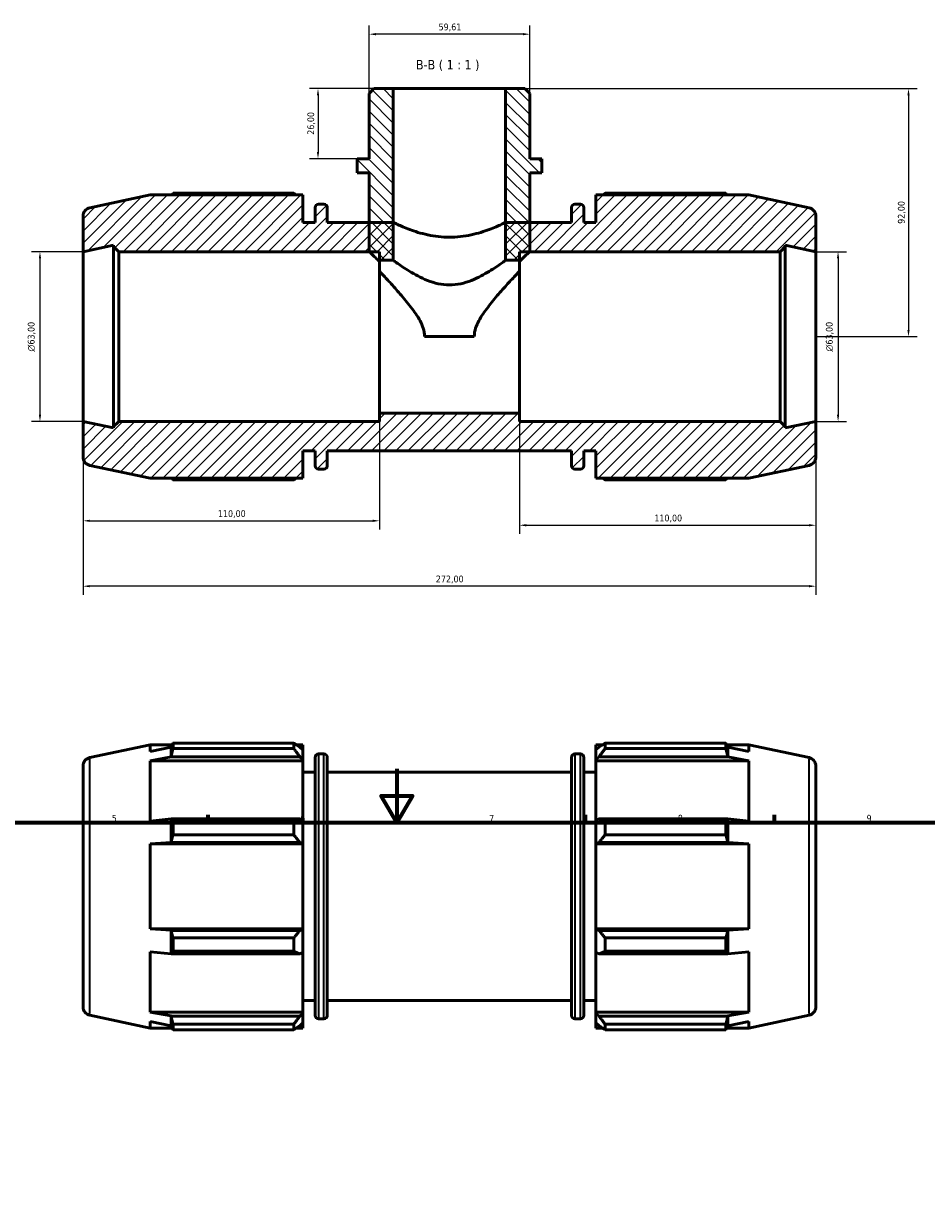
# Model space of a CAD drawing. Header units: millimetres. Extents: x 0 to 931, y 0 to 871.
# Tile 4 of 6: x 282 to 617, y 435 to 871. Entities that reach past the tile are written whole.
import ezdxf

# ---------------------------------------------------------------- set-up
doc = ezdxf.new("R2010")
doc.units = ezdxf.units.MM
for name, color, linetype, lineweight in [('Border (ISO)', 7, 'Continuous', 70), ('Dimension (ISO)', 7, 'Continuous', 25), ('Hatch (ISO)', 7, 'Continuous', 18), ('Symbol (ISO)', 7, 'Continuous', 25), ('Visible (ISO)', 7, 'Continuous', 50), ('Visible Narrow (ISO)', 7, 'Continuous', 35)]:
    doc.layers.add(name, color=color, linetype=linetype, lineweight=lineweight)
doc.styles.add('Label Text (ISO)', font='tahoma.ttf')
doc.styles.add('Note Text (ISO)', font='tahoma.ttf')
doc.dimstyles.new('Default (ISO)', dxfattribs={"dimtxt": 2.5, "dimasz": 2.5, "dimexe": 3.175, "dimexo": 0, "dimgap": 0.762, "dimtad": 1, "dimrnd": 1e-08, "dimzin": 0, "dimtxsty": 'Note Text (ISO)', "dimcen": 0.09, "dimdle": 10, "dimclrd": 256, "dimclre": 256, "dimclrt": 232, "dimazin": 0, "dimtfac": 1.40208, "dimtmove": 0, "dimatfit": 3, "dimfxl": 1, "dimtolj": 1, "dimtzin": 0, "dimlwd": -1, "dimlwe": -1, "dimarcsym": 0})

# ---------------------------------------------------------------- blocks, each defined once
blk = doc.blocks.new('Borders Default Border')
at = {"layer": 'Border (ISO)'}
for p, q in [((350.42, 574), (350.42, 576.9)), ((490.58, 574), (490.58, 576.9)), ((560.67, 574), (560.67, 576.9))]:
    blk.add_line(p, q, dxfattribs=at)
at = {"layer": 'Border (ISO)', "flags": 128}
for points in [[(420.5, 594), (420.5, 574), (414.73, 584), (426.27, 584), (420.5, 574)], [(20, 20), (20, 574), (821, 574), (821, 20), (20, 20)]]:
    blk.add_lwpolyline(points, dxfattribs=at)
at = {"layer": 'Border (ISO)', "color": 232, "true_color": 0xca0064, "char_height": 2.5, "attachment_point": 7, "style": 'Note Text (ISO)'}
for s, insert in [('5', (314.64, 574.35)), ('6', (384.66, 574.35)), ('7', (454.77, 574.4)), ('8', (524.81, 574.34)), ('9', (594.88, 574.35))]:
    blk.add_mtext(s, dxfattribs=dict(at, insert=insert))
blk = doc.blocks.new('*D7')
at = {"layer": 'Defpoints', "color": 0, "transparency": 16777216}
for p in [(419.17, 846.35), (391.24, 820.35), (405.75, 820.35)]:
    blk.add_point(p, dxfattribs=at)
at = {"layer": 'Dimension (ISO)', "transparency": 16777216}
for p, q in [((419.17, 846.35), (388.06, 846.35)), ((391.24, 843.85), (391.24, 822.85)), ((405.75, 820.35), (388.06, 820.35))]:
    blk.add_line(p, q, dxfattribs=at)
for points in [[(390.82, 843.85), (391.66, 843.85), (391.24, 846.35)], [(390.82, 822.85), (391.66, 822.85), (391.24, 820.35)]]:
    blk.add_solid(points, dxfattribs=at)
at = {"layer": 'Dimension (ISO)', "color": 232, "true_color": 0xca0064, "transparency": 16777216, "insert": (387.3, 829.24), "char_height": 2.5, "attachment_point": 1, "rotation": 90, "style": 'Note Text (ISO)'}
blk.add_mtext('\\A1;26,00', dxfattribs=at)
blk = doc.blocks.new('*D8')
at = {"layer": 'Defpoints', "color": 0, "transparency": 16777216}
for p in [(460.9, 846.35), (576.03, 754.35), (610.43, 754.35)]:
    blk.add_point(p, dxfattribs=at)
at = {"layer": 'Dimension (ISO)', "transparency": 16777216}
for p, q in [((460.9, 846.35), (613.61, 846.35)), ((610.43, 843.85), (610.43, 756.85)), ((576.03, 754.35), (613.61, 754.35))]:
    blk.add_line(p, q, dxfattribs=at)
for points in [[(610.01, 843.85), (610.85, 843.85), (610.43, 846.35)], [(610.01, 756.85), (610.85, 756.85), (610.43, 754.35)]]:
    blk.add_solid(points, dxfattribs=at)
at = {"layer": 'Dimension (ISO)', "color": 232, "true_color": 0xca0064, "transparency": 16777216, "insert": (606.49, 796.2), "char_height": 2.5, "attachment_point": 1, "rotation": 90, "style": 'Note Text (ISO)'}
blk.add_mtext('\\A1;92,00', dxfattribs=at)
blk = doc.blocks.new('*D9')
at = {"layer": 'Defpoints', "color": 0, "transparency": 16777216}
for p in [(576.03, 785.85), (576.03, 722.85), (584.29, 722.85)]:
    blk.add_point(p, dxfattribs=at)
at = {"layer": 'Dimension (ISO)', "transparency": 16777216}
for p, q in [((576.03, 785.85), (587.46, 785.85)), ((584.29, 783.35), (584.29, 725.35)), ((576.03, 722.85), (587.46, 722.85))]:
    blk.add_line(p, q, dxfattribs=at)
for points in [[(583.87, 783.35), (584.7, 783.35), (584.29, 785.85)], [(583.87, 725.35), (584.7, 725.35), (584.29, 722.85)]]:
    blk.add_solid(points, dxfattribs=at)
at = {"layer": 'Dimension (ISO)', "color": 232, "true_color": 0xca0064, "transparency": 16777216, "insert": (579.76, 748.79), "char_height": 2.5, "attachment_point": 1, "rotation": 90, "style": 'Note Text (ISO)'}
blk.add_mtext('\\A1;\\fAIGDT|b0|i0;\\H2.5000;\\ln\\fTahoma|b0|i0;\\H2.5000;63,00', dxfattribs=at)
blk = doc.blocks.new('*D10')
at = {"layer": 'Defpoints', "color": 0, "transparency": 16777216}
for p in [(410.22, 866.56), (410.22, 844.56), (469.84, 844.56)]:
    blk.add_point(p, dxfattribs=at)
at = {"layer": 'Dimension (ISO)', "transparency": 16777216}
for p, q in [((410.22, 844.56), (410.22, 869.74)), ((467.34, 866.56), (412.72, 866.56)), ((469.84, 844.56), (469.84, 869.74))]:
    blk.add_line(p, q, dxfattribs=at)
for points in [[(412.72, 866.98), (412.72, 866.15), (410.22, 866.56)], [(467.34, 866.98), (467.34, 866.15), (469.84, 866.56)]]:
    blk.add_solid(points, dxfattribs=at)
at = {"layer": 'Dimension (ISO)', "color": 232, "true_color": 0xca0064, "transparency": 16777216, "insert": (436, 870.5), "char_height": 2.5, "attachment_point": 1, "style": 'Note Text (ISO)'}
blk.add_mtext('\\A1;59,61', dxfattribs=at)
blk = doc.blocks.new('*D11')
at = {"layer": 'Defpoints', "color": 0, "transparency": 16777216}
for p in [(304.03, 785.85), (288.03, 722.85), (304.03, 722.85)]:
    blk.add_point(p, dxfattribs=at)
at = {"layer": 'Dimension (ISO)', "transparency": 16777216}
for p, q in [((304.03, 785.85), (284.86, 785.85)), ((288.03, 783.35), (288.03, 725.35)), ((304.03, 722.85), (284.86, 722.85))]:
    blk.add_line(p, q, dxfattribs=at)
for points in [[(287.61, 783.35), (288.45, 783.35), (288.03, 785.85)], [(287.61, 725.35), (288.45, 725.35), (288.03, 722.85)]]:
    blk.add_solid(points, dxfattribs=at)
at = {"layer": 'Dimension (ISO)', "color": 232, "true_color": 0xca0064, "transparency": 16777216, "insert": (283.51, 748.79), "char_height": 2.5, "attachment_point": 1, "rotation": 90, "style": 'Note Text (ISO)'}
blk.add_mtext('\\A1;\\fAIGDT|b0|i0;\\H2.5000;\\ln\\fTahoma|b0|i0;\\H2.5000;63,00', dxfattribs=at)
blk = doc.blocks.new('*D12')
at = {"layer": 'Defpoints', "color": 0, "transparency": 16777216}
for p in [(304.03, 722.85), (414.03, 726), (414.03, 686)]:
    blk.add_point(p, dxfattribs=at)
at = {"layer": 'Dimension (ISO)', "transparency": 16777216}
for p, q in [((304.03, 722.85), (304.03, 682.83)), ((414.03, 726), (414.03, 682.83)), ((306.53, 686), (411.53, 686))]:
    blk.add_line(p, q, dxfattribs=at)
for points in [[(306.53, 686.42), (306.53, 685.58), (304.03, 686)], [(411.53, 686.42), (411.53, 685.58), (414.03, 686)]]:
    blk.add_solid(points, dxfattribs=at)
at = {"layer": 'Dimension (ISO)', "color": 232, "true_color": 0xca0064, "transparency": 16777216, "insert": (354.08, 689.93), "char_height": 2.5, "attachment_point": 1, "style": 'Note Text (ISO)'}
blk.add_mtext('\\A1;110,00', dxfattribs=at)
blk = doc.blocks.new('*D13')
at = {"layer": 'Defpoints', "color": 0, "transparency": 16777216}
for p in [(466.03, 726), (576.03, 722.85), (576.03, 684.35)]:
    blk.add_point(p, dxfattribs=at)
at = {"layer": 'Dimension (ISO)', "transparency": 16777216}
for p, q in [((466.03, 726), (466.03, 681.18)), ((576.03, 722.85), (576.03, 681.18)), ((468.53, 684.35), (573.53, 684.35))]:
    blk.add_line(p, q, dxfattribs=at)
for points in [[(468.53, 684.77), (468.53, 683.93), (466.03, 684.35)], [(573.53, 684.77), (573.53, 683.93), (576.03, 684.35)]]:
    blk.add_solid(points, dxfattribs=at)
at = {"layer": 'Dimension (ISO)', "color": 232, "true_color": 0xca0064, "transparency": 16777216, "insert": (516.08, 688.28), "char_height": 2.5, "attachment_point": 1, "style": 'Note Text (ISO)'}
blk.add_mtext('\\A1;110,00', dxfattribs=at)
blk = doc.blocks.new('*D14')
at = {"layer": 'Defpoints', "color": 0, "transparency": 16777216}
for p in [(304.03, 722.85), (576.03, 722.85), (304.03, 661.73)]:
    blk.add_point(p, dxfattribs=at)
at = {"layer": 'Dimension (ISO)', "transparency": 16777216}
for p, q in [((304.03, 722.85), (304.03, 658.56)), ((576.03, 722.85), (576.03, 658.56)), ((573.53, 661.73), (306.53, 661.73))]:
    blk.add_line(p, q, dxfattribs=at)
for points in [[(306.53, 662.15), (306.53, 661.32), (304.03, 661.73)], [(573.53, 662.15), (573.53, 661.32), (576.03, 661.73)]]:
    blk.add_solid(points, dxfattribs=at)
at = {"layer": 'Dimension (ISO)', "color": 232, "true_color": 0xca0064, "transparency": 16777216, "insert": (434.98, 665.67), "char_height": 2.5, "attachment_point": 1, "style": 'Note Text (ISO)'}
blk.add_mtext('\\A1;272,00', dxfattribs=at)

msp = doc.modelspace()

# ---------------------------------------------------------------- hatches: boundary and pattern name
at = {"layer": 'Hatch (ISO)'}
h = msp.add_hatch(dxfattribs=at)
h.set_pattern_fill('ANSI31', color=256, scale=25.4, angle=90.00021, style=0)
h.set_pattern_definition([(135.0002, (0, 0), (-2.245056, -2.245072), [])])
h.paths.add_polyline_path([(469.838, 844.562), (468.05, 846.35), (460.896, 846.35), (460.896, 782.7), (466.031, 782.7), (466.031, 785.85), (469.838, 785.85), (469.838, 796.725), (469.838, 815.15), (474.309, 815.15), (474.309, 820.35), (469.838, 820.35)])
h.paths.add_polyline_path([(412.013, 846.35), (410.224, 844.562), (410.224, 820.35), (405.753, 820.35), (405.753, 815.15), (410.224, 815.15), (410.224, 796.725), (410.224, 785.85), (414.031, 785.85), (414.031, 782.7), (419.166, 782.7), (419.166, 846.35)])
h = msp.add_hatch(dxfattribs=at)
h.set_pattern_fill('ANSI31', color=256, scale=25.4, style=0)
h.set_pattern_definition([(45, (0, 0), (-2.245064, 2.245064), [])])
edge = h.paths.add_edge_path()
edge.add_line((328.942, 806.895), (306.526, 802.131))
edge.add_ellipse((307.181, 799.049), major_axis=(-0.655, 3.081), ratio=1, start_angle=0, end_angle=78)
edge.add_line((304.031, 799.049), (304.031, 785.85))
edge.add_line((304.031, 785.85), (315.365, 788.259))
edge.add_line((315.365, 788.259), (315.365, 787.74))
edge.add_line((315.365, 787.74), (317.255, 785.85))
edge.add_line((317.255, 785.85), (414.031, 785.85))
edge.add_line((414.031, 785.85), (414.031, 782.7))
edge.add_line((414.031, 782.7), (419.166, 782.7))
edge.add_line((419.166, 782.7), (419.166, 796.725))
edge.add_line((419.166, 796.725), (410.224, 796.725))
edge.add_line((410.224, 796.725), (394.698, 796.725))
edge.add_line((394.698, 796.725), (394.698, 802.245))
edge.add_ellipse((393.438, 802.245), major_axis=(1.26, 0), ratio=1, start_angle=0, end_angle=90)
edge.add_line((393.438, 803.505), (391.425, 803.505))
edge.add_ellipse((391.425, 802.245), major_axis=(0, 1.26), ratio=1, start_angle=0, end_angle=90)
edge.add_line((390.165, 802.245), (390.165, 796.725))
edge.add_line((390.165, 796.725), (385.631, 796.725))
edge.add_line((385.631, 796.725), (385.631, 806.895))
edge.add_line((385.631, 806.895), (328.942, 806.895))
edge = h.paths.add_edge_path()
edge.add_ellipse((572.881, 709.651), major_axis=(0.655, -3.081), ratio=1, start_angle=0, end_angle=78)
edge.add_line((576.031, 709.651), (576.031, 722.85))
edge.add_line((576.031, 722.85), (564.698, 720.441))
edge.add_line((564.698, 720.441), (564.698, 720.96))
edge.add_line((564.698, 720.96), (562.808, 722.85))
edge.add_line((562.808, 722.85), (466.031, 722.85))
edge.add_line((466.031, 722.85), (466.031, 726))
edge.add_line((466.031, 726), (414.031, 726))
edge.add_line((414.031, 726), (414.031, 722.85))
edge.add_line((414.031, 722.85), (317.255, 722.85))
edge.add_line((317.255, 722.85), (315.365, 720.96))
edge.add_line((315.365, 720.96), (315.365, 720.441))
edge.add_line((315.365, 720.441), (304.031, 722.85))
edge.add_line((304.031, 722.85), (304.031, 709.651))
edge.add_ellipse((307.181, 709.651), major_axis=(-3.15, 0), ratio=1, start_angle=0, end_angle=78)
edge.add_line((306.526, 706.57), (328.942, 701.805))
edge.add_line((328.942, 701.805), (385.631, 701.805))
edge.add_line((385.631, 701.805), (385.631, 711.975))
edge.add_line((385.631, 711.975), (390.165, 711.975))
edge.add_line((390.165, 711.975), (390.165, 706.455))
edge.add_ellipse((391.425, 706.455), major_axis=(-1.26, 0), ratio=1, start_angle=0, end_angle=90)
edge.add_line((391.425, 705.195), (393.438, 705.195))
edge.add_ellipse((393.438, 706.455), major_axis=(0, -1.26), ratio=1, start_angle=0, end_angle=90)
edge.add_line((394.698, 706.455), (394.698, 711.975))
edge.add_line((394.698, 711.975), (485.365, 711.975))
edge.add_line((485.365, 711.975), (485.365, 706.455))
edge.add_ellipse((486.625, 706.455), major_axis=(-1.26, 0), ratio=1, start_angle=0, end_angle=90)
edge.add_line((486.625, 705.195), (488.638, 705.195))
edge.add_ellipse((488.638, 706.455), major_axis=(0, -1.26), ratio=1, start_angle=0, end_angle=90)
edge.add_line((489.898, 706.455), (489.898, 711.975))
edge.add_line((489.898, 711.975), (494.431, 711.975))
edge.add_line((494.431, 711.975), (494.431, 701.805))
edge.add_line((494.431, 701.805), (551.12, 701.805))
edge.add_line((551.12, 701.805), (573.536, 706.57))
edge = h.paths.add_edge_path()
edge.add_ellipse((572.881, 799.049), major_axis=(3.15, 0), ratio=1, start_angle=0, end_angle=78)
edge.add_line((573.536, 802.131), (551.12, 806.895))
edge.add_line((551.12, 806.895), (494.431, 806.895))
edge.add_line((494.431, 806.895), (494.431, 796.725))
edge.add_line((494.431, 796.725), (489.898, 796.725))
edge.add_line((489.898, 796.725), (489.898, 802.245))
edge.add_ellipse((488.638, 802.245), major_axis=(1.26, 0), ratio=1, start_angle=0, end_angle=90)
edge.add_line((488.638, 803.505), (486.625, 803.505))
edge.add_ellipse((486.625, 802.245), major_axis=(0, 1.26), ratio=1, start_angle=0, end_angle=90)
edge.add_line((485.365, 802.245), (485.365, 796.725))
edge.add_line((485.365, 796.725), (469.838, 796.725))
edge.add_line((469.838, 796.725), (460.896, 796.725))
edge.add_line((460.896, 796.725), (460.896, 782.7))
edge.add_line((460.896, 782.7), (466.031, 782.7))
edge.add_line((466.031, 782.7), (466.031, 785.85))
edge.add_line((466.031, 785.85), (562.808, 785.85))
edge.add_line((562.808, 785.85), (564.698, 787.74))
edge.add_line((564.698, 787.74), (564.698, 788.259))
edge.add_line((564.698, 788.259), (576.031, 785.85))
edge.add_line((576.031, 785.85), (576.031, 799.049))

# ---------------------------------------------------------------- linework, layer by layer
at = {"layer": 'Visible (ISO)'}
for p, q in [((412.013, 846.35), (410.224, 844.562)), ((410.224, 844.562), (410.224, 820.35)), ((419.166, 846.35), (412.013, 846.35)), ((419.166, 782.7), (419.166, 846.35)), ((460.896, 846.35), (419.166, 846.35)), ((468.05, 846.35), (460.896, 846.35)), ((460.896, 846.35), (460.896, 782.7)), ((469.838, 844.562), (468.05, 846.35)), ((469.838, 820.35), (469.838, 844.562)), ((410.224, 820.35), (405.753, 820.35)), ((405.753, 820.35), (405.753, 815.15)), ((474.309, 820.35), (469.838, 820.35)), ((474.309, 815.15), (474.309, 820.35)), ((405.753, 815.15), (410.224, 815.15)), ((410.224, 815.15), (410.224, 785.85)), ((469.838, 785.85), (469.838, 815.15)), ((469.838, 815.15), (474.309, 815.15)), ((328.942, 806.895), (306.526, 802.131)), ((385.631, 806.895), (328.942, 806.895)), ((382.241, 807.513), (337.422, 807.513)), ((385.631, 796.725), (385.631, 806.895)), ((551.12, 806.895), (494.431, 806.895)), ((494.431, 806.895), (494.431, 796.725)), ((542.64, 807.513), (497.821, 807.513)), ((573.536, 802.131), (551.12, 806.895)), ((390.165, 802.245), (390.165, 796.725)), ((393.438, 803.505), (391.425, 803.505)), ((394.698, 796.725), (394.698, 802.245)), ((485.365, 802.245), (485.365, 796.725)), ((488.638, 803.505), (486.625, 803.505)), ((489.898, 796.725), (489.898, 802.245)), ((304.031, 799.049), (304.031, 785.85)), ((390.165, 796.725), (385.631, 796.725)), ((419.166, 796.725), (394.698, 796.725)), ((419.166, 782.7), (419.166, 796.725)), ((485.365, 796.725), (460.896, 796.725)), ((460.896, 796.725), (460.896, 782.7)), ((494.431, 796.725), (489.898, 796.725)), ((576.031, 785.85), (576.031, 799.049)), ((304.031, 785.85), (315.365, 788.259)), ((315.365, 788.259), (315.365, 787.74)), ((564.698, 787.74), (564.698, 788.259)), ((564.698, 788.259), (576.031, 785.85)), ((304.031, 722.85), (304.031, 785.85)), ((315.365, 787.74), (317.255, 785.85)), ((315.365, 787.74), (315.365, 720.96)), ((317.255, 785.85), (414.031, 785.85)), ((317.255, 722.85), (317.255, 785.85)), ((410.224, 785.85), (414.031, 785.85)), ((414.031, 785.85), (414.031, 782.7)), ((414.031, 785.85), (414.031, 782.7)), ((466.031, 782.7), (466.031, 785.85)), ((466.031, 785.85), (562.808, 785.85)), ((466.031, 782.7), (466.031, 785.85)), ((466.031, 785.85), (469.838, 785.85)), ((562.808, 785.85), (564.698, 787.74)), ((562.808, 785.85), (562.808, 722.85)), ((564.698, 720.96), (564.698, 787.74)), ((576.031, 722.85), (576.031, 785.85)), ((414.031, 782.7), (419.166, 782.7)), ((414.031, 726), (414.031, 782.7)), ((414.031, 782.7), (419.166, 782.7)), ((414.031, 782.7), (414.031, 778.666)), ((460.896, 782.7), (466.031, 782.7)), ((460.896, 782.7), (466.031, 782.7)), ((466.031, 726), (466.031, 782.7)), ((466.031, 778.666), (466.031, 782.7)), ((449.236, 754.35), (430.826, 754.35)), ((315.365, 720.441), (304.031, 722.85)), ((304.031, 722.85), (304.031, 709.651)), ((317.255, 722.85), (315.365, 720.96)), ((414.031, 722.85), (317.255, 722.85)), ((466.031, 726), (414.031, 726)), ((414.031, 726), (414.031, 722.85)), ((466.031, 722.85), (466.031, 726)), ((562.808, 722.85), (466.031, 722.85)), ((564.698, 720.96), (562.808, 722.85)), ((576.031, 722.85), (564.698, 720.441)), ((576.031, 709.651), (576.031, 722.85)), ((315.365, 720.96), (315.365, 720.441)), ((564.698, 720.441), (564.698, 720.96)), ((385.631, 701.805), (385.631, 711.975)), ((385.631, 711.975), (390.165, 711.975)), ((390.165, 711.975), (390.165, 706.455)), ((394.698, 706.455), (394.698, 711.975)), ((394.698, 711.975), (485.365, 711.975)), ((485.365, 711.975), (485.365, 706.455)), ((489.898, 706.455), (489.898, 711.975)), ((489.898, 711.975), (494.431, 711.975)), ((494.431, 711.975), (494.431, 701.805)), ((306.526, 706.57), (328.942, 701.805)), ((391.425, 705.195), (393.438, 705.195)), ((486.625, 705.195), (488.638, 705.195)), ((551.12, 701.805), (573.536, 706.57)), ((328.942, 701.805), (385.631, 701.805)), ((337.422, 701.188), (382.241, 701.188)), ((494.431, 701.805), (551.12, 701.805)), ((497.821, 701.188), (542.64, 701.188)), ((306.526, 598.121), (328.942, 602.886)), ((328.942, 602.886), (328.942, 600.454)), ((328.942, 602.886), (337.103, 602.886)), ((336.671, 602.02), (328.942, 600.454)), ((336.688, 602.07), (336.671, 602.02)), ((336.671, 598.406), (336.671, 602.02)), ((337.422, 603.503), (382.241, 603.503)), ((337.422, 601.46), (337.422, 603.503)), ((382.241, 601.46), (337.422, 601.46)), ((382.241, 601.46), (382.241, 603.503)), ((383.226, 602.886), (385.631, 602.886)), ((385.631, 600.993), (384.501, 602.07)), ((385.631, 600.993), (385.631, 602.886)), ((385.631, 600.993), (385.631, 597.45)), ((494.431, 602.886), (494.431, 600.993)), ((494.431, 602.886), (496.837, 602.886)), ((495.561, 602.07), (494.431, 600.993)), ((494.431, 597.45), (494.431, 600.993)), ((497.821, 603.503), (497.821, 601.46)), ((497.821, 603.503), (542.64, 603.503)), ((542.64, 601.46), (497.821, 601.46)), ((542.64, 601.46), (542.64, 603.503)), ((542.96, 602.886), (551.12, 602.886)), ((543.391, 602.02), (543.374, 602.07)), ((543.391, 598.406), (543.391, 602.02)), ((551.12, 600.454), (543.391, 602.02)), ((573.536, 598.121), (551.12, 602.886)), ((551.12, 600.454), (551.12, 602.886)), ((328.942, 596.949), (336.671, 598.406)), ((385.631, 596.949), (328.942, 596.949)), ((328.942, 596.949), (328.942, 574.603)), ((336.671, 598.406), (336.688, 598.452)), ((336.688, 598.452), (384.501, 598.452)), ((384.501, 598.452), (385.631, 597.45)), ((385.631, 597.45), (385.631, 596.949)), ((385.631, 574.864), (385.631, 596.949)), ((390.165, 502.446), (390.165, 598.236)), ((391.425, 599.496), (393.438, 599.496)), ((394.698, 598.236), (394.698, 502.446)), ((485.365, 502.446), (485.365, 598.236)), ((486.625, 599.496), (488.638, 599.496)), ((489.898, 598.236), (489.898, 502.446)), ((494.431, 597.45), (495.561, 598.452)), ((494.431, 596.949), (494.431, 597.45)), ((494.431, 596.949), (494.431, 574.864)), ((494.431, 596.949), (551.12, 596.949)), ((495.561, 598.452), (543.374, 598.452)), ((543.374, 598.452), (543.391, 598.406)), ((543.391, 598.406), (551.12, 596.949)), ((551.12, 574.603), (551.12, 596.949)), ((304.031, 595.04), (304.031, 505.641)), ((385.631, 592.716), (390.165, 592.716)), ((394.698, 592.716), (485.365, 592.716)), ((489.898, 592.716), (494.431, 592.716)), ((576.031, 595.04), (576.031, 505.641)), ((336.671, 575.362), (328.942, 574.603)), ((336.688, 575.386), (336.671, 575.362)), ((336.671, 566.635), (336.671, 575.362)), ((384.501, 575.386), (336.688, 575.386)), ((385.631, 574.864), (384.501, 575.386)), ((385.631, 574.864), (385.631, 566.311)), ((495.561, 575.386), (494.431, 574.864)), ((494.431, 566.311), (494.431, 574.864)), ((543.374, 575.386), (495.561, 575.386)), ((543.391, 575.362), (543.374, 575.386)), ((543.391, 566.635), (543.391, 575.362)), ((551.12, 574.603), (543.391, 575.362)), ((337.422, 574.404), (382.241, 574.404)), ((337.422, 569.472), (337.422, 574.404)), ((382.241, 569.472), (382.241, 574.404)), ((497.821, 574.404), (497.821, 569.472)), ((497.821, 574.404), (542.64, 574.404)), ((542.64, 569.472), (542.64, 574.404)), ((328.942, 566.141), (336.671, 566.635)), ((385.631, 566.141), (328.942, 566.141)), ((328.942, 566.141), (328.942, 534.54)), ((336.671, 566.635), (336.688, 566.651)), ((336.688, 566.651), (384.501, 566.651)), ((382.241, 569.472), (337.422, 569.472)), ((384.501, 566.651), (385.631, 566.311)), ((385.631, 566.311), (385.631, 566.141)), ((385.631, 534.54), (385.631, 566.141)), ((494.431, 566.311), (495.561, 566.651)), ((494.431, 566.141), (494.431, 566.311)), ((494.431, 566.141), (494.431, 534.54)), ((494.431, 566.141), (551.12, 566.141)), ((495.561, 566.651), (543.374, 566.651)), ((542.64, 569.472), (497.821, 569.472)), ((543.374, 566.651), (543.391, 566.635)), ((543.391, 566.635), (551.12, 566.141)), ((551.12, 534.54), (551.12, 566.141)), ((385.631, 534.54), (328.942, 534.54)), ((336.671, 534.046), (328.942, 534.54)), ((336.688, 534.03), (336.671, 534.046)), ((336.671, 525.319), (336.671, 534.046)), ((384.501, 534.03), (336.688, 534.03)), ((337.422, 531.209), (382.241, 531.209)), ((337.422, 526.277), (337.422, 531.209)), ((382.241, 526.277), (382.241, 531.209)), ((385.631, 534.37), (384.501, 534.03)), ((385.631, 534.54), (385.631, 534.37)), ((385.631, 534.37), (385.631, 525.817)), ((494.431, 534.37), (494.431, 534.54)), ((494.431, 534.54), (551.12, 534.54)), ((495.561, 534.03), (494.431, 534.37)), ((494.431, 525.817), (494.431, 534.37)), ((543.374, 534.03), (495.561, 534.03)), ((497.821, 531.209), (497.821, 526.277)), ((497.821, 531.209), (542.64, 531.209)), ((542.64, 526.277), (542.64, 531.209)), ((543.391, 534.046), (543.374, 534.03)), ((551.12, 534.54), (543.391, 534.046)), ((543.391, 525.319), (543.391, 534.046)), ((328.942, 526.078), (336.671, 525.319)), ((328.942, 526.078), (328.942, 503.733)), ((336.671, 525.319), (336.688, 525.295)), ((336.688, 525.295), (384.501, 525.295)), ((382.241, 526.277), (337.422, 526.277)), ((384.501, 525.295), (385.631, 525.817)), ((385.631, 503.733), (385.631, 525.817)), ((494.431, 525.817), (495.561, 525.295)), ((494.431, 525.817), (494.431, 503.733)), ((495.561, 525.295), (543.374, 525.295)), ((542.64, 526.277), (497.821, 526.277)), ((543.374, 525.295), (543.391, 525.319)), ((543.391, 525.319), (551.12, 526.078)), ((551.12, 503.733), (551.12, 526.078)), ((385.631, 507.966), (390.165, 507.966)), ((394.698, 507.966), (485.365, 507.966)), ((489.898, 507.966), (494.431, 507.966)), ((306.526, 502.56), (328.942, 497.796)), ((385.631, 503.733), (328.942, 503.733)), ((336.671, 502.275), (328.942, 503.733)), ((336.688, 502.229), (336.671, 502.275)), ((336.671, 498.661), (336.671, 502.275)), ((384.501, 502.229), (336.688, 502.229)), ((385.631, 503.231), (384.501, 502.229)), ((385.631, 503.733), (385.631, 503.231)), ((385.631, 503.231), (385.631, 499.689)), ((391.425, 501.186), (393.438, 501.186)), ((486.625, 501.186), (488.638, 501.186)), ((494.431, 503.231), (494.431, 503.733)), ((494.431, 503.733), (551.12, 503.733)), ((495.561, 502.229), (494.431, 503.231)), ((494.431, 499.689), (494.431, 503.231)), ((543.374, 502.229), (495.561, 502.229)), ((543.391, 502.275), (543.374, 502.229)), ((551.12, 503.733), (543.391, 502.275)), ((543.391, 498.661), (543.391, 502.275)), ((573.536, 502.56), (551.12, 497.796)), ((328.942, 500.228), (336.671, 498.661)), ((328.942, 500.228), (328.942, 497.796)), ((328.942, 497.796), (337.103, 497.796)), ((336.671, 498.661), (336.688, 498.611)), ((337.422, 499.221), (382.241, 499.221)), ((337.422, 497.178), (337.422, 499.221)), ((382.241, 497.178), (337.422, 497.178)), ((382.241, 497.178), (382.241, 499.221)), ((383.226, 497.796), (385.631, 497.796)), ((384.501, 498.611), (385.631, 499.689)), ((385.631, 497.796), (385.631, 499.689)), ((494.431, 499.689), (495.561, 498.611)), ((494.431, 499.689), (494.431, 497.796)), ((494.431, 497.796), (496.837, 497.796)), ((497.821, 499.221), (497.821, 497.178)), ((497.821, 499.221), (542.64, 499.221)), ((542.64, 497.178), (497.821, 497.178)), ((542.64, 497.178), (542.64, 499.221)), ((542.96, 497.796), (551.12, 497.796)), ((543.374, 498.611), (543.391, 498.661)), ((543.391, 498.661), (551.12, 500.228)), ((551.12, 497.796), (551.12, 500.228))]:
    msp.add_line(p, q, dxfattribs=at)
for centre, radius, start, end in [((307.181, 799.049), 3.15, 102, 180), ((391.425, 802.245), 1.26, 90, 180), ((393.438, 802.245), 1.26, 0, 90), ((486.625, 802.245), 1.26, 90, 180), ((488.638, 802.245), 1.26, 0, 90), ((572.881, 799.049), 3.15, 0, 78), ((307.181, 709.651), 3.15, 180, 258), ((572.881, 709.651), 3.15, 282, 0), ((391.425, 706.455), 1.26, 180, 270), ((393.438, 706.455), 1.26, 270, 0), ((486.625, 706.455), 1.26, 180, 270), ((488.638, 706.455), 1.26, 270, 0), ((307.181, 595.04), 3.15, 102, 180), ((391.425, 598.236), 1.26, 90, 180), ((393.438, 598.236), 1.26, 0, 90), ((486.625, 598.236), 1.26, 90, 180), ((488.638, 598.236), 1.26, 0, 90), ((572.881, 595.04), 3.15, 0, 78), ((307.181, 505.641), 3.15, 180, 258), ((572.881, 505.641), 3.15, 282, 0), ((391.425, 502.446), 1.26, 180, 270), ((393.438, 502.446), 1.26, 270, 0), ((486.625, 502.446), 1.26, 180, 270), ((488.638, 502.446), 1.26, 270, 0)]:
    msp.add_arc(centre, radius, start, end, dxfattribs=at)
for points, weights in [([(337.422, 807.513), (337.26, 807.201), (337.103, 806.895)], [1, 1.00017813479, 1.00020809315]), ([(382.241, 807.513), (382.742, 807.201), (383.226, 806.895)], [1.0152695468, 1.01339771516, 1.01137947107]), ([(496.837, 806.895), (497.321, 807.201), (497.821, 807.513)], [1.01137947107, 1.01339771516, 1.0152695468]), ([(542.96, 806.895), (542.803, 807.201), (542.64, 807.513)], [1.00020809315, 1.00017813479, 1]), ([(337.103, 701.805), (337.26, 701.499), (337.422, 701.188)], [1.00020809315, 1.00017813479, 1]), ([(383.226, 701.805), (382.742, 701.499), (382.241, 701.188)], [1.01137947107, 1.01339771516, 1.0152695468]), ([(497.821, 701.188), (497.321, 701.499), (496.837, 701.805)], [1.0152695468, 1.01339771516, 1.01137947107]), ([(542.64, 701.188), (542.803, 701.499), (542.96, 701.805)], [1, 1.00017813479, 1.00020809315]), ([(336.688, 602.07), (337.041, 602.772), (337.422, 603.503)], [1.00001964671, 1.00041824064, 1]), ([(337.422, 601.46), (337.041, 599.925), (336.688, 598.452)], [1, 1.00041824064, 1.00001964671]), ([(384.501, 602.07), (383.416, 602.772), (382.241, 603.503)], [1.00570099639, 1.01088663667, 1.0152695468]), ([(382.241, 601.46), (383.416, 599.925), (384.501, 598.452)], [1.0152695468, 1.01088663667, 1.00570099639]), ([(497.821, 603.503), (496.646, 602.772), (495.561, 602.07)], [1.0152695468, 1.01088663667, 1.00570099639]), ([(495.561, 598.452), (496.646, 599.925), (497.821, 601.46)], [1.00570099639, 1.01088663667, 1.0152695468]), ([(542.64, 603.503), (543.022, 602.772), (543.374, 602.07)], [1, 1.00041824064, 1.00001964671]), ([(543.374, 598.452), (543.022, 599.925), (542.64, 601.46)], [1.00001964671, 1.00041824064, 1]), ([(336.688, 575.386), (337.041, 574.905), (337.422, 574.404)], [1.00001964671, 1.00041824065, 1]), ([(384.501, 575.386), (383.416, 574.905), (382.241, 574.404)], [1.00570099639, 1.01088663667, 1.0152695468]), ([(497.821, 574.404), (496.646, 574.905), (495.561, 575.386)], [1.0152695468, 1.01088663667, 1.00570099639]), ([(542.64, 574.404), (543.022, 574.905), (543.374, 575.386)], [1, 1.00041824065, 1.00001964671]), ([(337.422, 569.472), (337.041, 568.033), (336.688, 566.651)], [1, 1.00041824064, 1.00001964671]), ([(382.241, 569.472), (383.416, 568.033), (384.501, 566.651)], [1.0152695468, 1.01088663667, 1.00570099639]), ([(495.561, 566.651), (496.646, 568.033), (497.821, 569.472)], [1.00570099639, 1.01088663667, 1.0152695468]), ([(543.374, 566.651), (543.022, 568.033), (542.64, 569.472)], [1.00001964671, 1.00041824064, 1]), ([(336.688, 534.03), (337.041, 532.649), (337.422, 531.209)], [1.00001964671, 1.00041824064, 1]), ([(384.501, 534.03), (383.416, 532.649), (382.241, 531.209)], [1.00570099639, 1.01088663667, 1.0152695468]), ([(497.821, 531.209), (496.646, 532.649), (495.561, 534.03)], [1.0152695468, 1.01088663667, 1.00570099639]), ([(542.64, 531.209), (543.022, 532.649), (543.374, 534.03)], [1, 1.00041824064, 1.00001964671]), ([(337.422, 526.277), (337.041, 525.776), (336.688, 525.295)], [1, 1.00041824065, 1.00001964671]), ([(382.241, 526.277), (383.416, 525.776), (384.501, 525.295)], [1.0152695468, 1.01088663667, 1.00570099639]), ([(495.561, 525.295), (496.646, 525.776), (497.821, 526.277)], [1.00570099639, 1.01088663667, 1.0152695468]), ([(543.374, 525.295), (543.022, 525.776), (542.64, 526.277)], [1.00001964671, 1.00041824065, 1]), ([(336.688, 502.229), (337.041, 500.756), (337.422, 499.221)], [1.00001964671, 1.00041824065, 1]), ([(384.501, 502.229), (383.416, 500.756), (382.241, 499.221)], [1.00570099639, 1.01088663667, 1.0152695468]), ([(497.821, 499.221), (496.646, 500.756), (495.561, 502.229)], [1.0152695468, 1.01088663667, 1.00570099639]), ([(542.64, 499.221), (543.022, 500.756), (543.374, 502.229)], [1, 1.00041824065, 1.00001964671]), ([(337.422, 497.178), (337.041, 497.909), (336.688, 498.611)], [1, 1.00041824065, 1.00001964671]), ([(382.241, 497.178), (383.416, 497.909), (384.501, 498.611)], [1.0152695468, 1.01088663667, 1.00570099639]), ([(495.561, 498.611), (496.646, 497.909), (497.821, 497.178)], [1.00570099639, 1.01088663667, 1.0152695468]), ([(543.374, 498.611), (543.022, 497.909), (542.64, 497.178)], [1.00001964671, 1.00041824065, 1])]:
    msp.add_rational_spline(points, weights, degree=2, dxfattribs=at)
for points, knots in [([(419.166, 796.725), (419.166, 796.725), (419.296, 796.661), (419.836, 796.399), (420.245, 796.202), (421.317, 795.706), (421.981, 795.407), (423.505, 794.76), (424.365, 794.413), (426.192, 793.734), (427.225, 793.377), (429.48, 792.697), (430.702, 792.373), (433.263, 791.827), (434.605, 791.605), (437.32, 791.307), (438.694, 791.232), (440.031, 791.232)], [9.6176346, 9.6176346, 9.6176346, 9.6176346, 10.0178594, 10.0178594, 10.4180843, 10.4180843, 10.8183091, 10.8183091, 11.2185339, 11.2185339, 11.6197787, 11.6197787, 12.0210234, 12.0210234, 12.4222681, 12.4222681, 12.8235128, 12.8235128, 12.8235128, 12.8235128]), ([(440.031, 791.232), (441.369, 791.232), (442.742, 791.307), (445.458, 791.605), (446.799, 791.827), (449.36, 792.373), (450.582, 792.697), (452.837, 793.377), (453.87, 793.734), (455.697, 794.413), (456.558, 794.76), (458.081, 795.407), (458.745, 795.706), (459.817, 796.202), (460.227, 796.399), (460.766, 796.661), (460.896, 796.725), (460.896, 796.725)], [0, 0, 0, 0, 0.4012447, 0.4012447, 0.8024895, 0.8024895, 1.2037342, 1.2037342, 1.6049789, 1.6049789, 2.0052037, 2.0052037, 2.4054286, 2.4054286, 2.8056534, 2.8056534, 3.2058782, 3.2058782, 3.2058782, 3.2058782]), ([(414.031, 782.275), (413.541, 782.732), (413.088, 783.155), (411.89, 784.278), (411.268, 784.864), (410.435, 785.651), (410.224, 785.85), (410.224, 785.85)], [14.0243026, 14.0243026, 14.0243026, 14.0243026, 14.3389817, 14.3389817, 14.947846, 14.947846, 15.5567104, 15.5567104, 15.5567104, 15.5567104]), ([(469.838, 785.85), (469.838, 785.85), (469.628, 785.651), (468.795, 784.864), (468.173, 784.278), (466.975, 783.155), (466.522, 782.732), (466.031, 782.275)], [5.1855701, 5.1855701, 5.1855701, 5.1855701, 5.7944345, 5.7944345, 6.4032988, 6.4032988, 6.7179779, 6.7179779, 6.7179779, 6.7179779]), ([(440.031, 773.543), (438.636, 773.543), (437.232, 773.7), (434.494, 774.281), (433.159, 774.703), (430.625, 775.692), (429.424, 776.259), (427.203, 777.416), (426.184, 778.006), (424.389, 779.1), (423.542, 779.647), (422.03, 780.658), (421.364, 781.122), (420.279, 781.889), (419.86, 782.193), (419.303, 782.599), (419.166, 782.7), (419.166, 782.7)], [0, 0, 0, 0, 0.4185676, 0.4185676, 0.8371351, 0.8371351, 1.2557027, 1.2557027, 1.6742702, 1.6742702, 2.0849412, 2.0849412, 2.4956123, 2.4956123, 2.9062833, 2.9062833, 3.3169544, 3.3169544, 3.3169544, 3.3169544]), ([(419.166, 782.7), (419.166, 782.7), (419.303, 782.599), (419.86, 782.193), (420.279, 781.889), (421.364, 781.122), (422.03, 780.658), (423.542, 779.647), (424.389, 779.1), (426.184, 778.006), (427.203, 777.416), (429.424, 776.259), (430.625, 775.692), (433.159, 774.703), (434.494, 774.281), (437.232, 773.7), (438.636, 773.543), (441.426, 773.543), (442.83, 773.7), (445.568, 774.281), (446.903, 774.703), (449.437, 775.692), (450.639, 776.259), (452.86, 777.416), (453.879, 778.006), (455.674, 779.1), (456.52, 779.647), (458.033, 780.658), (458.699, 781.122), (459.783, 781.889), (460.203, 782.193), (460.759, 782.599), (460.896, 782.7), (460.896, 782.7)], [3.3169544, 3.3169544, 3.3169544, 3.3169544, 3.7276254, 3.7276254, 4.1382965, 4.1382965, 4.5489675, 4.5489675, 4.9596386, 4.9596386, 5.3782061, 5.3782061, 5.7967737, 5.7967737, 6.2153412, 6.2153412, 6.6339088, 6.6339088, 7.0524763, 7.0524763, 7.4710439, 7.4710439, 7.8896114, 7.8896114, 8.308179, 8.308179, 8.71885, 8.71885, 9.1295211, 9.1295211, 9.5401921, 9.5401921, 9.9508632, 9.9508632, 9.9508632, 9.9508632]), ([(460.896, 782.7), (460.896, 782.7), (460.759, 782.599), (460.203, 782.193), (459.783, 781.889), (458.699, 781.122), (458.033, 780.658), (456.52, 779.647), (455.674, 779.1), (453.879, 778.006), (452.86, 777.416), (450.639, 776.259), (449.437, 775.692), (446.903, 774.703), (445.568, 774.281), (442.83, 773.7), (441.426, 773.543), (440.031, 773.543)], [9.9508632, 9.9508632, 9.9508632, 9.9508632, 10.3615342, 10.3615342, 10.7722052, 10.7722052, 11.1828763, 11.1828763, 11.5935473, 11.5935473, 12.0121149, 12.0121149, 12.4306824, 12.4306824, 12.84925, 12.84925, 13.2678175, 13.2678175, 13.2678175, 13.2678175]), ([(430.826, 754.35), (430.826, 755.449), (430.632, 756.458), (430.025, 758.379), (429.611, 759.29), (428.182, 761.962), (426.987, 763.654), (424.439, 766.98), (423.09, 768.593), (420.451, 771.649), (419.161, 773.089), (416.928, 775.546), (415.894, 776.666), (414.633, 778.022), (414.326, 778.351), (414.031, 778.666)], [0, 0, 0, 0, 0.3297332, 0.3297332, 0.6594665, 0.6594665, 1.3189329, 1.3189329, 1.9783994, 1.9783994, 2.6378659, 2.6378659, 3.2176056, 3.2176056, 3.4117729, 3.4117729, 3.4117729, 3.4117729]), ([(466.031, 778.666), (465.737, 778.351), (465.43, 778.022), (464.168, 776.666), (463.135, 775.546), (460.902, 773.089), (459.611, 771.649), (456.973, 768.593), (455.623, 766.98), (453.076, 763.654), (451.88, 761.962), (450.451, 759.29), (450.038, 758.379), (449.431, 756.458), (449.236, 755.449), (449.236, 754.35)], [-3.4117729, -3.4117729, -3.4117729, -3.4117729, -3.2176056, -3.2176056, -2.6378659, -2.6378659, -1.9783994, -1.9783994, -1.3189329, -1.3189329, -0.6594665, -0.6594665, -0.3297332, -0.3297332, 0, 0, 0, 0])]:
    msp.add_open_spline(points, degree=3, knots=knots, dxfattribs=at)
at = {"layer": 'Visible Narrow (ISO)'}
for p, q in [((306.526, 503.149), (306.526, 597.533)), ((391.425, 598.89), (391.425, 501.791)), ((393.438, 501.791), (393.438, 598.89)), ((486.625, 598.89), (486.625, 501.791)), ((488.638, 501.791), (488.638, 598.89)), ((573.536, 503.149), (573.536, 597.533))]:
    msp.add_line(p, q, dxfattribs=at)

# ---------------------------------------------------------------- block references
msp.add_blockref('Borders Default Border', (0, 0))

# ---------------------------------------------------------------- texts
at = {"layer": 'Symbol (ISO)', "insert": (427.592, 852.85), "char_height": 3.5, "attachment_point": 7, "style": 'Label Text (ISO)'}
msp.add_mtext('B-B ( 1 : 1 )', dxfattribs=at)

# ---------------------------------------------------------------- dimensions: what is measured, and where the dimension line sits
at = {"layer": 'Dimension (ISO)'}
dim = msp.add_linear_dim(base=(410.224, 866.562), p1=(469.838, 844.562), p2=(410.224, 844.562), dimstyle='Default (ISO)', override={"dimdec": 2, "dimtp": 0, "dimtm": 0, "dimtdec": 2, "dimtofl": 0, "dimatfit": 1}, dxfattribs=at)
dim.commit()
dim.dimension.update_dxf_attribs({"geometry": '*D10', "text_midpoint": (440.031, 866.562), "dimtype": 160})
for base, p1, p2, angle, picture, middle in [((391.24, 820.35), (419.166, 846.35), (405.753, 820.35), 270, '*D7', (391.24, 833.35)), ((610.43, 754.35), (460.896, 846.35), (576.031, 754.35), 270, '*D8', (610.43, 800.35)), ((414.031, 686), (304.031, 722.85), (414.031, 726), 180, '*D12', (359.031, 686)), ((304.031, 661.735), (576.031, 722.85), (304.031, 722.85), 180, '*D14', (440.031, 661.735)), ((576.031, 684.35), (466.031, 726), (576.031, 722.85), 180, '*D13', (521.031, 684.35))]:
    dim = msp.add_linear_dim(base=base, p1=p1, p2=p2, angle=angle, dimstyle='Default (ISO)', override={"dimdec": 2, "dimtp": 0, "dimtm": 0, "dimtdec": 2, "dimtofl": 0, "dimatfit": 1}, dxfattribs=at)
    dim.commit()
    dim.dimension.update_dxf_attribs({"geometry": picture, "text_midpoint": middle, "dimtype": 160})
for base, p1, p2, picture, middle in [((288.031, 722.85), (304.031, 785.85), (304.031, 722.85), '*D11', (288.031, 754.35)), ((584.285, 722.85), (576.031, 785.85), (576.031, 722.85), '*D9', (584.285, 754.35))]:
    dim = msp.add_linear_dim(base=base, p1=p1, p2=p2, angle=90, text='\\fAIGDT|b0|i0;\\H2.5000;\\ln\\fTahoma|b0|i0;\\H2.5000;<>', dimstyle='Default (ISO)', override={"dimdec": 2, "dimtp": 0, "dimtm": 0, "dimtdec": 2, "dimtofl": 0, "dimatfit": 1}, dxfattribs=at)
    dim.commit()
    dim.dimension.update_dxf_attribs({"geometry": picture, "text_midpoint": middle, "dimtype": 160})

doc.saveas('drawing.dxf')
